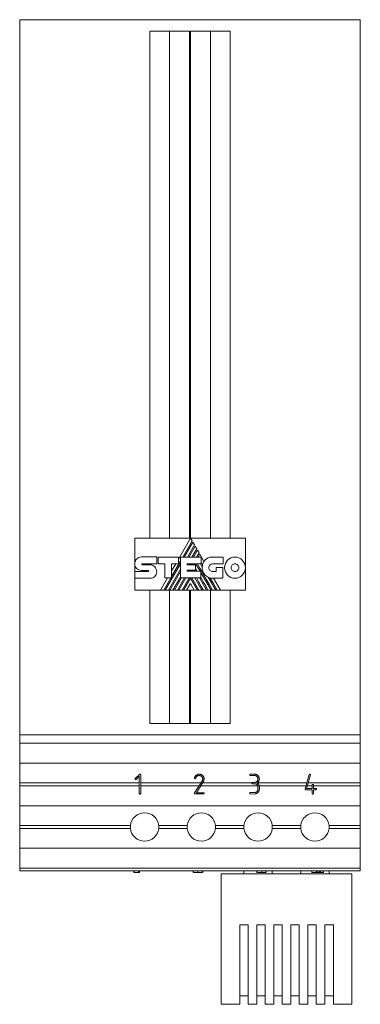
# Model space of a CAD drawing. Header units: millimetres. Extents: x 19 to 188, y 70 to 212.
# Tile 3 of 4: x 86 to 116, y 126 to 212. Entities that reach past the tile are written whole.
import ezdxf

# ---------------------------------------------------------------- set-up
doc = ezdxf.new("R2010")
doc.units = ezdxf.units.MM

msp = doc.modelspace()

# ---------------------------------------------------------------- linework, layer by layer
at = {"color": 7, "linetype": 'Continuous', "lineweight": 15}
for p, q in [((85.704, 149.309), (85.704, 212.309)), ((85.704, 212.309), (95.704, 212.309)), ((105.704, 212.309), (95.704, 212.309)), ((105.704, 212.309), (115.704, 212.309)), ((115.704, 212.309), (115.704, 149.309)), ((97.154, 211.309), (100.654, 211.309)), ((97.154, 166.624), (97.154, 211.309)), ((98.904, 166.624), (98.904, 211.309)), ((100.654, 166.624), (100.654, 211.309)), ((104.254, 211.309), (100.754, 211.309)), ((100.754, 166.624), (100.754, 211.309)), ((102.504, 166.624), (102.504, 211.309)), ((104.254, 166.624), (104.254, 211.309)), ((95.843, 166.624), (100.747, 166.624)), ((95.843, 164.37), (95.843, 166.624)), ((100.747, 166.624), (99.681, 164.779)), ((100.889, 166.381), (100.747, 166.624)), ((100.747, 166.624), (105.578, 166.624)), ((105.578, 166.624), (105.578, 164.027)), ((100.071, 164.964), (100.889, 166.381)), ((100.952, 166.27), (100.198, 164.964)), ((100.476, 164.964), (101.091, 166.03)), ((101.153, 165.922), (100.601, 164.964)), ((101.091, 166.03), (100.952, 166.27)), ((101.294, 165.68), (101.153, 165.922)), ((96.43, 164.972), (97.77, 164.972)), ((97.77, 164.972), (97.77, 164.374)), ((97.902, 164.374), (97.902, 164.969)), ((97.902, 164.969), (99.681, 164.969)), ((99.681, 164.969), (99.681, 164.379)), ((99.861, 163.123), (99.861, 164.964)), ((99.861, 164.964), (101.678, 164.964)), ((100.88, 164.964), (101.294, 165.68)), ((101.356, 165.572), (101.005, 164.964)), ((101.288, 164.964), (101.498, 165.326)), ((101.498, 165.326), (101.356, 165.572)), ((101.558, 165.221), (101.41, 164.964)), ((101.931, 164.574), (101.558, 165.221)), ((101.678, 164.964), (101.678, 164.369)), ((102.692, 164.959), (103.624, 164.959)), ((103.624, 164.959), (103.624, 164.361)), ((95.843, 164.37), (95.843, 164.37)), ((95.843, 163.688), (95.843, 164.349)), ((96.508, 164.374), (97.77, 164.374)), ((96.51, 164.281), (97.191, 164.281)), ((98.48, 164.374), (97.902, 164.374)), ((98.48, 163.123), (98.48, 164.374)), ((98.52, 162.058), (99.861, 164.381)), ((99.088, 163.261), (99.861, 164.6)), ((99.681, 164.379), (99.088, 164.379)), ((99.088, 163.123), (99.088, 164.379)), ((99.45, 164.379), (99.088, 163.753)), ((100.464, 164.369), (101.678, 164.369)), ((100.464, 164.369), (100.464, 164.271)), ((100.464, 164.271), (101.187, 164.271)), ((100.605, 164.271), (100.661, 164.369)), ((100.887, 164.271), (100.943, 164.369)), ((101.01, 164.271), (101.066, 164.369)), ((101.187, 164.271), (101.187, 163.821)), ((101.287, 164.263), (101.349, 164.369)), ((101.287, 164.263), (101.595, 163.731)), ((101.629, 164.369), (101.787, 164.095)), ((103.624, 164.361), (102.692, 164.361)), ((103.014, 163.691), (103.014, 164.046)), ((103.014, 164.046), (103.604, 164.046)), ((103.604, 164.046), (103.604, 163.095)), ((105.578, 164.027), (105.578, 162.058)), ((95.843, 163.688), (97.021, 163.688)), ((95.843, 163.098), (95.843, 163.688)), ((97.191, 163.098), (95.843, 163.098)), ((95.843, 162.058), (95.843, 163.098)), ((97.021, 163.788), (96.432, 163.788)), ((98.724, 163.123), (98.109, 162.058)), ((98.394, 162.058), (99.009, 163.123)), ((98.48, 163.123), (99.088, 163.123)), ((98.798, 162.058), (99.861, 163.9)), ((98.926, 162.058), (99.861, 163.681)), ((99.201, 162.058), (99.861, 163.201)), ((99.327, 162.058), (99.941, 163.123)), ((99.604, 162.058), (100.221, 163.123)), ((99.732, 162.058), (100.346, 163.123)), ((99.861, 163.123), (101.668, 163.123)), ((100.009, 162.058), (100.627, 163.123)), ((100.135, 162.058), (100.744, 163.115)), ((100.464, 163.821), (101.187, 163.821)), ((100.464, 163.821), (100.464, 163.731)), ((100.464, 163.731), (101.668, 163.731)), ((100.573, 163.731), (100.626, 163.821)), ((100.698, 163.731), (100.75, 163.821)), ((101.354, 162.058), (100.744, 163.115)), ((101.48, 162.058), (100.862, 163.123)), ((101.137, 163.821), (101.189, 163.731)), ((101.138, 163.123), (101.755, 162.058)), ((101.541, 163.123), (102.157, 162.058)), ((101.668, 163.123), (101.668, 163.731)), ((101.668, 163.605), (102.562, 162.058)), ((102.317, 163.178), (102.965, 162.058)), ((102.692, 163.691), (103.014, 163.691)), ((103.604, 163.095), (102.698, 163.095)), ((103.385, 162.058), (102.786, 163.095)), ((100.744, 162.632), (100.41, 162.058)), ((100.744, 162.632), (101.076, 162.058)), ((98.109, 162.058), (95.843, 162.058)), ((97.154, 150.309), (97.154, 162.058)), ((98.109, 162.058), (98.394, 162.058)), ((98.52, 162.058), (98.394, 162.058)), ((98.52, 162.058), (98.798, 162.058)), ((98.926, 162.058), (98.798, 162.058)), ((98.904, 150.309), (98.904, 162.058)), ((98.926, 162.058), (99.201, 162.058)), ((99.327, 162.058), (99.201, 162.058)), ((99.327, 162.058), (99.604, 162.058)), ((99.732, 162.058), (99.604, 162.058)), ((99.732, 162.058), (100.009, 162.058)), ((100.135, 162.058), (100.009, 162.058)), ((100.135, 162.058), (100.41, 162.058)), ((101.076, 162.058), (100.41, 162.058)), ((100.654, 150.309), (100.654, 162.058)), ((100.754, 150.309), (100.754, 162.058)), ((101.076, 162.058), (101.354, 162.058)), ((101.48, 162.058), (101.354, 162.058)), ((101.48, 162.058), (101.755, 162.058)), ((101.882, 162.058), (101.755, 162.058)), ((101.882, 162.058), (102.157, 162.058)), ((102.285, 162.058), (102.157, 162.058)), ((102.285, 162.058), (102.562, 162.058)), ((102.504, 150.309), (102.504, 162.058)), ((102.69, 162.058), (102.562, 162.058)), ((102.69, 162.058), (102.965, 162.058)), ((103.102, 162.058), (102.965, 162.058)), ((103.102, 162.058), (103.385, 162.058)), ((105.578, 162.058), (103.385, 162.058)), ((104.254, 150.309), (104.254, 162.058)), ((100.654, 150.309), (97.154, 150.309)), ((100.754, 150.309), (104.254, 150.309)), ((95.704, 149.309), (85.704, 149.309)), ((85.704, 149.309), (85.704, 148.559)), ((105.704, 149.309), (95.704, 149.309)), ((115.704, 149.309), (105.704, 149.309)), ((115.704, 149.309), (115.704, 148.559)), ((85.704, 148.559), (115.704, 148.559)), ((85.704, 146.809), (85.704, 148.559)), ((115.704, 146.809), (115.704, 148.559)), ((85.704, 146.809), (115.704, 146.809)), ((85.704, 145.059), (85.704, 146.809)), ((115.704, 145.059), (115.704, 146.809)), ((95.889, 145.449), (96.27, 145.821)), ((96.351, 145.806), (96.359, 145.788)), ((96.359, 145.788), (96.359, 144.123)), ((106.017, 145.833), (106.43, 145.83)), ((110.841, 144.535), (111.205, 145.801)), ((111.309, 145.77), (110.967, 144.586)), ((85.704, 145.059), (96.239, 145.059)), ((85.704, 145.059), (85.704, 144.809)), ((96.239, 145.645), (95.965, 145.37)), ((96.239, 144.125), (96.239, 145.645)), ((96.359, 145.059), (101.658, 145.059)), ((101.111, 144.195), (101.792, 145.271)), ((101.86, 145.164), (101.263, 144.205)), ((101.515, 145.713), (101.475, 145.713)), ((101.795, 145.059), (106.153, 145.059)), ((106.404, 145.713), (106.013, 145.713)), ((106.177, 145.1), (106.192, 145.107)), ((106.192, 145.107), (106.346, 145.107)), ((106.362, 144.998), (106.256, 144.998)), ((106.599, 145.059), (110.991, 145.059)), ((111.104, 145.059), (115.704, 145.059)), ((111.461, 144.586), (111.461, 144.889)), ((111.576, 144.9), (111.581, 144.889)), ((111.581, 144.889), (111.581, 144.586)), ((115.704, 145.059), (115.704, 144.809)), ((85.704, 144.809), (96.239, 144.809)), ((85.704, 143.059), (85.704, 144.809)), ((96.359, 144.809), (101.5, 144.809)), ((101.901, 144.107), (101.138, 144.107)), ((101.263, 144.205), (101.902, 144.203)), ((101.639, 144.809), (106.673, 144.809)), ((101.92, 144.114), (101.901, 144.107)), ((101.942, 144.167), (101.942, 144.161)), ((105.996, 144.219), (106.013, 144.227)), ((106.377, 144.083), (106.011, 144.107)), ((106.013, 144.227), (106.421, 144.227)), ((106.435, 144.107), (106.377, 144.083)), ((106.691, 144.552), (106.691, 144.735)), ((106.797, 144.809), (110.919, 144.809)), ((106.811, 144.705), (106.811, 144.651)), ((106.811, 144.595), (106.811, 144.54)), ((110.838, 144.506), (110.841, 144.535)), ((111.461, 144.467), (110.875, 144.467)), ((110.967, 144.586), (111.461, 144.586)), ((111.031, 144.809), (111.461, 144.809)), ((111.461, 144.128), (111.461, 144.467)), ((111.467, 144.107), (111.461, 144.128)), ((111.581, 144.809), (115.704, 144.809)), ((111.581, 144.586), (111.812, 144.586)), ((111.814, 144.467), (111.581, 144.467)), ((111.581, 144.467), (111.581, 144.128)), ((111.827, 144.472), (111.814, 144.467)), ((115.704, 143.059), (115.704, 144.809)), ((85.704, 143.059), (115.704, 143.059)), ((85.704, 141.309), (85.704, 143.059)), ((115.704, 141.309), (115.704, 143.059)), ((85.704, 141.309), (95.46, 141.309)), ((85.704, 141.309), (85.704, 141.059)), ((85.704, 141.059), (95.46, 141.059)), ((85.704, 139.309), (85.704, 141.059)), ((97.948, 141.309), (100.46, 141.309)), ((97.948, 141.059), (100.46, 141.059)), ((102.948, 141.309), (105.46, 141.309)), ((102.948, 141.059), (105.46, 141.059)), ((107.948, 141.309), (110.46, 141.309)), ((107.948, 141.059), (110.46, 141.059)), ((112.948, 141.309), (115.704, 141.309)), ((112.948, 141.059), (115.704, 141.059)), ((115.704, 141.309), (115.704, 141.059)), ((115.704, 139.309), (115.704, 141.059)), ((85.704, 139.309), (115.704, 139.309)), ((85.704, 137.559), (85.704, 139.309)), ((115.704, 137.559), (115.704, 139.309)), ((85.704, 137.559), (115.704, 137.559)), ((85.704, 137.559), (85.704, 137.309)), ((115.704, 137.309), (85.704, 137.309)), ((95.768, 137.159), (95.768, 137.309)), ((95.778, 137.159), (95.778, 137.309)), ((95.778, 137.159), (96.159, 137.159)), ((96.159, 137.159), (96.159, 137.309)), ((96.192, 137.159), (96.192, 137.309)), ((96.209, 137.159), (96.209, 137.309)), ((96.24, 137.159), (96.24, 137.309)), ((96.24, 137.159), (96.247, 137.159)), ((96.247, 137.159), (96.247, 137.309)), ((100.987, 137.159), (100.987, 137.309)), ((101.007, 137.159), (101.007, 137.309)), ((101.396, 137.159), (101.396, 137.309)), ((101.784, 137.159), (101.784, 137.309)), ((101.833, 137.159), (101.833, 137.309)), ((101.833, 137.159), (101.833, 137.309)), ((105.454, 137.059), (105.454, 137.309)), ((106.579, 137.159), (106.579, 137.309)), ((106.604, 137.159), (106.604, 137.309)), ((106.624, 137.159), (106.624, 137.309)), ((106.624, 137.159), (107.037, 137.159)), ((107.037, 137.159), (107.037, 137.309)), ((107.388, 137.159), (107.388, 137.309)), ((107.418, 137.159), (107.418, 137.309)), ((107.419, 137.159), (107.419, 137.309)), ((107.954, 137.059), (107.954, 137.309)), ((110.454, 137.059), (110.454, 137.309)), ((111.446, 137.159), (111.446, 137.309)), ((111.446, 137.159), (111.448, 137.159)), ((111.448, 137.159), (111.448, 137.309)), ((111.448, 137.159), (111.812, 137.159)), ((111.812, 137.159), (111.812, 137.309)), ((111.852, 137.159), (111.852, 137.309)), ((111.912, 137.159), (111.912, 137.309)), ((111.917, 137.159), (111.917, 137.309)), ((111.919, 137.159), (112.069, 137.159)), ((112.069, 137.159), (112.069, 137.309)), ((112.114, 137.159), (112.114, 137.309)), ((112.183, 137.159), (112.183, 137.309)), ((112.183, 137.159), (112.189, 137.159)), ((112.189, 137.159), (112.189, 137.309)), ((112.189, 137.159), (112.419, 137.159)), ((112.419, 137.159), (112.419, 137.309)), ((112.462, 137.159), (112.462, 137.309)), ((112.954, 137.059), (112.954, 137.309)), ((115.704, 137.559), (115.704, 137.309)), ((114.954, 137.059), (103.454, 137.059)), ((103.454, 125.559), (103.454, 137.059)), ((114.954, 125.559), (114.954, 137.059)), ((105.079, 125.559), (105.079, 132.559)), ((105.079, 132.559), (105.829, 132.559)), ((105.829, 132.559), (105.829, 125.559)), ((106.579, 132.559), (107.329, 132.559)), ((106.579, 125.559), (106.579, 132.559)), ((107.329, 132.559), (107.329, 125.559)), ((108.079, 132.559), (108.829, 132.559)), ((108.079, 125.559), (108.079, 132.559)), ((108.829, 132.559), (108.829, 125.559)), ((109.579, 132.559), (109.579, 125.559)), ((110.329, 132.559), (109.579, 132.559)), ((110.329, 125.559), (110.329, 132.559)), ((111.829, 132.559), (111.079, 132.559)), ((111.079, 132.559), (111.079, 125.559)), ((111.829, 125.559), (111.829, 132.559)), ((113.329, 132.559), (112.579, 132.559)), ((112.579, 132.559), (112.579, 125.559)), ((113.329, 125.559), (113.329, 132.559)), ((105.829, 126.309), (105.079, 126.309)), ((107.329, 126.309), (106.579, 126.309)), ((108.829, 126.309), (108.079, 126.309)), ((109.579, 126.309), (110.329, 126.309)), ((111.079, 126.309), (111.829, 126.309)), ((112.579, 126.309), (113.329, 126.309)), ((105.079, 125.559), (103.454, 125.559)), ((106.579, 125.559), (105.829, 125.559)), ((108.079, 125.559), (107.329, 125.559)), ((109.579, 125.559), (108.829, 125.559)), ((111.079, 125.559), (110.329, 125.559)), ((112.579, 125.559), (111.829, 125.559)), ((114.954, 125.559), (113.329, 125.559))]:
    msp.add_line(p, q, dxfattribs=at)
at = {"color": 7, "linetype": 'Continuous', "lineweight": 15, "flags": 128}
msp.add_lwpolyline([(103.102, 162.058), (102.739, 162.685), (102.487, 163.119)], dxfattribs=at)
at = {"color": 7, "linetype": 'Continuous', "lineweight": 15}
for centre, radius, start, end in [((102.698, 164.01), 0.914, 174.64014, 270), ((102.802, 164.052), 1.016, 149.03807, 166.83863), ((96.704, 141.184), 1.25, 5.73917, 174.26083), ((101.704, 141.184), 1.25, 5.73917, 174.26083), ((106.704, 141.184), 1.25, 5.73917, 174.26083), ((111.704, 141.184), 1.25, 5.73917, 174.26083), ((96.704, 141.184), 1.25, 174.26083, 185.73917), ((96.704, 141.184), 1.25, 185.73917, 354.26083), ((96.704, 141.184), 1.25, 354.26083, 5.73917), ((101.704, 141.184), 1.25, 174.26083, 185.73917), ((101.704, 141.184), 1.25, 185.73917, 354.26083), ((101.704, 141.184), 1.25, 354.26083, 5.73917), ((106.704, 141.184), 1.25, 174.26083, 185.73917), ((106.704, 141.184), 1.25, 185.73917, 354.26083), ((106.704, 141.184), 1.25, 354.26083, 5.73917), ((111.704, 141.184), 1.25, 174.26083, 185.73917), ((111.704, 141.184), 1.25, 185.73917, 354.26083), ((111.704, 141.184), 1.25, 354.26083, 5.73917)]:
    msp.add_arc(centre, radius, start, end, dxfattribs=at)
for points in [[(96.015, 164.795), (96.122, 164.904), (96.268, 164.972), (96.43, 164.972)], [(102.035, 164.707), (102.187, 164.863), (102.407, 164.959), (102.692, 164.959)], [(104.019, 164.691), (104.184, 164.861), (104.412, 164.967), (104.664, 164.967)], [(104.664, 164.967), (104.916, 164.967), (105.144, 164.861), (105.31, 164.691)], [(95.999, 163.954), (95.9, 164.051), (95.841, 164.19), (95.843, 164.37)], [(95.843, 164.37), (95.843, 164.536), (95.909, 164.686), (96.015, 164.795)], [(96.485, 164.361), (96.476, 164.351), (96.471, 164.337), (96.471, 164.322)], [(96.471, 164.322), (96.471, 164.311), (96.476, 164.3), (96.483, 164.293)], [(96.483, 164.293), (96.49, 164.286), (96.5, 164.281), (96.51, 164.281)], [(96.508, 164.374), (96.499, 164.374), (96.491, 164.369), (96.485, 164.361)], [(97.191, 164.281), (97.352, 164.281), (97.498, 164.211), (97.605, 164.1)], [(97.605, 164.1), (97.711, 163.988), (97.777, 163.834), (97.777, 163.667)], [(101.319, 163.731), (101.261, 163.83), (101.218, 163.907), (101.187, 163.96)], [(102.69, 162.058), (101.837, 163.527), (101.391, 164.298), (101.353, 164.369)], [(101.813, 164.283), (101.759, 164.375), (101.714, 164.453), (101.678, 164.517)], [(101.787, 164.095), (101.791, 164.16), (101.799, 164.223), (101.813, 164.283)], [(101.931, 164.574), (101.961, 164.622), (101.996, 164.667), (102.035, 164.707)], [(102.463, 164.264), (102.404, 164.203), (102.368, 164.12), (102.368, 164.027)], [(102.368, 164.027), (102.368, 163.934), (102.404, 163.849), (102.463, 163.789)], [(102.692, 164.361), (102.603, 164.361), (102.522, 164.324), (102.463, 164.264)], [(103.752, 164.027), (103.752, 164.286), (103.854, 164.521), (104.019, 164.691)], [(104.018, 163.365), (103.854, 163.534), (103.752, 163.768), (103.752, 164.027)], [(104.43, 164.271), (104.369, 164.209), (104.332, 164.122), (104.332, 164.027)], [(104.332, 164.027), (104.332, 163.932), (104.369, 163.846), (104.43, 163.783)], [(104.664, 164.371), (104.572, 164.371), (104.489, 164.333), (104.43, 164.271)], [(104.899, 164.271), (104.839, 164.333), (104.756, 164.371), (104.664, 164.371)], [(104.998, 164.027), (104.998, 164.122), (104.96, 164.208), (104.899, 164.271)], [(104.899, 163.784), (104.96, 163.846), (104.998, 163.932), (104.998, 164.027)], [(105.31, 164.691), (105.476, 164.521), (105.578, 164.286), (105.578, 164.027)], [(105.578, 164.027), (105.578, 163.768), (105.476, 163.534), (105.311, 163.365)], [(96.432, 163.788), (96.262, 163.792), (96.107, 163.847), (95.999, 163.954)], [(97.047, 163.774), (97.04, 163.783), (97.031, 163.788), (97.021, 163.788)], [(97.021, 163.688), (97.032, 163.688), (97.042, 163.693), (97.049, 163.701)], [(97.062, 163.734), (97.062, 163.749), (97.056, 163.763), (97.047, 163.774)], [(97.049, 163.701), (97.057, 163.709), (97.062, 163.721), (97.062, 163.734)], [(97.609, 163.262), (97.502, 163.159), (97.354, 163.098), (97.191, 163.098)], [(97.777, 163.667), (97.777, 163.504), (97.713, 163.363), (97.609, 163.262)], [(101.882, 162.058), (101.623, 162.505), (101.417, 162.86), (101.265, 163.123)], [(102.285, 162.058), (102.04, 162.481), (101.834, 162.837), (101.668, 163.126)], [(102.463, 163.789), (102.522, 163.728), (102.603, 163.691), (102.692, 163.691)], [(104.664, 163.09), (104.411, 163.09), (104.183, 163.195), (104.018, 163.365)], [(104.43, 163.783), (104.489, 163.721), (104.572, 163.683), (104.664, 163.683)], [(104.664, 163.683), (104.756, 163.683), (104.839, 163.722), (104.899, 163.784)], [(105.311, 163.365), (105.145, 163.195), (104.916, 163.09), (104.664, 163.09)]]:
    msp.add_open_spline(points, degree=3, dxfattribs=at)
for points, knots in [([(96.27, 145.821), (96.276, 145.824), (96.286, 145.831), (96.298, 145.832), (96.303, 145.833)], [0, 0, 0, 0, 0.550465, 1, 1, 1, 1]), ([(96.303, 145.833), (96.307, 145.833), (96.313, 145.833), (96.318, 145.831), (96.321, 145.83)], [0, 0, 0, 0, 0.588273, 1, 1, 1, 1]), ([(96.321, 145.83), (96.327, 145.828), (96.34, 145.823), (96.347, 145.812), (96.351, 145.806)], [0, 0, 0, 0, 0.488371, 1, 1, 1, 1]), ([(101.118, 145.56), (101.127, 145.579), (101.144, 145.617), (101.179, 145.669), (101.223, 145.716), (101.272, 145.757), (101.327, 145.791), (101.385, 145.815), (101.445, 145.83), (101.487, 145.832), (101.507, 145.833)], [0, 0, 0, 0, 0.125315, 0.248989, 0.37417, 0.502439, 0.630535, 0.754762, 0.876255, 1, 1, 1, 1]), ([(101.507, 145.833), (101.529, 145.832), (101.57, 145.831), (101.629, 145.82), (101.684, 145.803), (101.735, 145.778), (101.782, 145.746), (101.824, 145.706), (101.863, 145.66), (101.884, 145.625), (101.895, 145.607)], [0, 0, 0, 0, 0.133406, 0.260004, 0.381625, 0.500434, 0.619643, 0.740836, 0.866932, 1, 1, 1, 1]), ([(105.972, 145.757), (105.972, 145.764), (105.972, 145.778), (105.977, 145.796), (105.985, 145.813), (105.992, 145.821), (105.996, 145.825)], [0, 0, 0, 0, 0.291637, 0.550791, 0.779625, 1, 1, 1, 1]), ([(106.013, 145.713), (106.008, 145.715), (105.999, 145.718), (105.986, 145.728), (105.977, 145.741), (105.974, 145.751), (105.972, 145.757)], [0, 0, 0, 0, 0.250492, 0.483456, 0.730756, 1, 1, 1, 1]), ([(105.996, 145.825), (105.999, 145.826), (106.006, 145.828), (106.013, 145.831), (106.017, 145.833)], [0, 0, 0, 0, 0.4394493, 1, 1, 1, 1]), ([(106.43, 145.83), (106.448, 145.829), (106.485, 145.827), (106.539, 145.813), (106.592, 145.789), (106.641, 145.756), (106.686, 145.717), (106.725, 145.673), (106.757, 145.625), (106.773, 145.589), (106.781, 145.572)], [0, 0, 0, 0, 0.119896, 0.239902, 0.363151, 0.492718, 0.624024, 0.750599, 0.874986, 1, 1, 1, 1]), ([(111.205, 145.801), (111.207, 145.806), (111.212, 145.814), (111.222, 145.824), (111.233, 145.831), (111.241, 145.832), (111.244, 145.833)], [0, 0, 0, 0, 0.292223, 0.542141, 0.77369, 1, 1, 1, 1]), ([(111.244, 145.833), (111.251, 145.833), (111.263, 145.832), (111.28, 145.827), (111.294, 145.819), (111.301, 145.81), (111.304, 145.806)], [0, 0, 0, 0, 0.286263, 0.539702, 0.766611, 1, 1, 1, 1]), ([(111.304, 145.806), (111.305, 145.801), (111.309, 145.79), (111.309, 145.777), (111.309, 145.77)], [0, 0, 0, 0, 0.389498, 1, 1, 1, 1]), ([(95.879, 145.407), (95.88, 145.415), (95.88, 145.429), (95.886, 145.443), (95.889, 145.449)], [0, 0, 0, 0, 0.528485, 1, 1, 1, 1]), ([(95.919, 145.363), (95.914, 145.364), (95.905, 145.368), (95.893, 145.378), (95.884, 145.391), (95.881, 145.402), (95.879, 145.407)], [0, 0, 0, 0, 0.24055, 0.480417, 0.728439, 1, 1, 1, 1]), ([(95.934, 145.36), (95.934, 145.36), (95.93, 145.361), (95.926, 145.361), (95.921, 145.362), (95.919, 145.363)], [0.08115, 0.08115, 0.08115, 0.08115, 0.1651367, 0.5035141, 1, 1, 1, 1]), ([(95.965, 145.37), (95.961, 145.368), (95.951, 145.364), (95.94, 145.361), (95.934, 145.36)], [0, 0, 0, 0, 0.408851, 0.9797096, 0.9797096, 0.9797096, 0.9797096]), ([(101.098, 145.495), (101.099, 145.498), (101.1, 145.505), (101.104, 145.518), (101.11, 145.537), (101.115, 145.551), (101.118, 145.56)], [0, 0, 0, 0, 0.117631, 0.324817, 0.617663, 1, 1, 1, 1]), ([(101.156, 145.443), (101.148, 145.444), (101.134, 145.445), (101.115, 145.457), (101.101, 145.474), (101.099, 145.488), (101.098, 145.495)], [0, 0, 0, 0, 0.253932, 0.50979, 0.757271, 1, 1, 1, 1]), ([(101.205, 145.475), (101.202, 145.469), (101.197, 145.459), (101.184, 145.449), (101.17, 145.444), (101.161, 145.443), (101.156, 145.443)], [0, 0, 0, 0, 0.311086, 0.557021, 0.772085, 1, 1, 1, 1]), ([(101.475, 145.713), (101.459, 145.711), (101.428, 145.706), (101.383, 145.69), (101.342, 145.669), (101.304, 145.642), (101.271, 145.609), (101.244, 145.57), (101.221, 145.525), (101.21, 145.492), (101.205, 145.475)], [0, 0, 0, 0, 0.127098, 0.248696, 0.368293, 0.487761, 0.607839, 0.731615, 0.860809, 1, 1, 1, 1]), ([(101.824, 145.412), (101.824, 145.424), (101.823, 145.446), (101.818, 145.479), (101.809, 145.51), (101.797, 145.54), (101.781, 145.566), (101.764, 145.591), (101.745, 145.614), (101.716, 145.641), (101.677, 145.669), (101.624, 145.693), (101.57, 145.71), (101.533, 145.712), (101.515, 145.713)], [0, 0, 0, 0, 0.072184, 0.14122, 0.20891, 0.274543, 0.339455, 0.403127, 0.464226, 0.52574, 0.647051, 0.767602, 0.885872, 1, 1, 1, 1]), ([(101.792, 145.271), (101.797, 145.281), (101.807, 145.303), (101.817, 145.338), (101.823, 145.375), (101.824, 145.4), (101.824, 145.412)], [0, 0, 0, 0, 0.24265, 0.487711, 0.738984, 1, 1, 1, 1]), ([(101.944, 145.424), (101.944, 145.412), (101.944, 145.387), (101.939, 145.351), (101.933, 145.316), (101.924, 145.282), (101.912, 145.25), (101.897, 145.22), (101.881, 145.191), (101.867, 145.173), (101.86, 145.164)], [0, 0, 0, 0, 0.135734, 0.265535, 0.392533, 0.516715, 0.638252, 0.759016, 0.878819, 1, 1, 1, 1]), ([(101.895, 145.607), (101.903, 145.594), (101.918, 145.566), (101.933, 145.521), (101.943, 145.473), (101.944, 145.441), (101.944, 145.424)], [0, 0, 0, 0, 0.245338, 0.491056, 0.741832, 1, 1, 1, 1]), ([(106.153, 145.055), (106.153, 145.059), (106.153, 145.068), (106.158, 145.08), (106.166, 145.091), (106.173, 145.097), (106.177, 145.1)], [0, 0, 0, 0, 0.249832, 0.485578, 0.733794, 1, 1, 1, 1]), ([(106.155, 145.04), (106.155, 145.044), (106.154, 145.049), (106.153, 145.054), (106.153, 145.055)], [0, 0, 0, 0, 0.8445682, 1, 1, 1, 1]), ([(106.195, 145.001), (106.19, 145.001), (106.181, 145.003), (106.169, 145.011), (106.16, 145.024), (106.157, 145.034), (106.155, 145.04)], [0, 0, 0, 0, 0.2328117, 0.4590206, 0.7062633, 1, 1, 1, 1]), ([(106.256, 144.998), (106.244, 144.998), (106.223, 144.998), (106.203, 145), (106.195, 145.001)], [0, 0, 0, 0, 0.590844, 1, 1, 1, 1]), ([(106.346, 145.107), (106.357, 145.107), (106.379, 145.107), (106.41, 145.11), (106.44, 145.114), (106.466, 145.119), (106.491, 145.127), (106.514, 145.135), (106.534, 145.146), (106.546, 145.154), (106.551, 145.158)], [0, 0, 0, 0, 0.156426, 0.302893, 0.439538, 0.565634, 0.685468, 0.795503, 0.901199, 1, 1, 1, 1]), ([(106.44, 144.993), (106.428, 144.995), (106.402, 144.998), (106.376, 144.998), (106.362, 144.998)], [0, 0, 0, 0, 0.467867, 1, 1, 1, 1]), ([(106.497, 145.694), (106.488, 145.697), (106.472, 145.703), (106.448, 145.708), (106.426, 145.713), (106.411, 145.713), (106.404, 145.713)], [0, 0, 0, 0, 0.277021, 0.535005, 0.77288, 1, 1, 1, 1]), ([(106.691, 144.735), (106.689, 144.751), (106.684, 144.783), (106.666, 144.827), (106.642, 144.869), (106.609, 144.906), (106.572, 144.939), (106.531, 144.965), (106.487, 144.984), (106.456, 144.99), (106.44, 144.993)], [0, 0, 0, 0, 0.123512, 0.24533, 0.368658, 0.498938, 0.62903, 0.753876, 0.876248, 1, 1, 1, 1]), ([(106.691, 145.413), (106.69, 145.428), (106.689, 145.457), (106.678, 145.501), (106.661, 145.543), (106.638, 145.583), (106.609, 145.62), (106.576, 145.651), (106.539, 145.676), (106.511, 145.688), (106.497, 145.694)], [0, 0, 0, 0, 0.123341, 0.245429, 0.369219, 0.498443, 0.627254, 0.75157, 0.875118, 1, 1, 1, 1]), ([(106.551, 145.158), (106.563, 145.166), (106.584, 145.181), (106.613, 145.207), (106.637, 145.236), (106.657, 145.267), (106.672, 145.3), (106.683, 145.335), (106.689, 145.373), (106.69, 145.399), (106.691, 145.413)], [0, 0, 0, 0, 0.132533, 0.260019, 0.38167, 0.501473, 0.621258, 0.742633, 0.869004, 1, 1, 1, 1]), ([(106.692, 145.131), (106.686, 145.125), (106.672, 145.113), (106.65, 145.095), (106.624, 145.076), (106.606, 145.064), (106.596, 145.057)], [0, 0, 0, 0, 0.2139863, 0.4510618, 0.713322, 1, 1, 1, 1]), ([(106.596, 145.057), (106.613, 145.048), (106.645, 145.029), (106.687, 144.994), (106.724, 144.956), (106.755, 144.913), (106.778, 144.867), (106.796, 144.816), (106.807, 144.762), (106.81, 144.724), (106.811, 144.705)], [0, 0, 0, 0, 0.1323228, 0.2576621, 0.3792629, 0.4981671, 0.6175536, 0.7394149, 0.8664869, 1, 1, 1, 1]), ([(106.811, 145.422), (106.81, 145.408), (106.81, 145.38), (106.804, 145.34), (106.794, 145.301), (106.782, 145.264), (106.765, 145.228), (106.745, 145.194), (106.72, 145.162), (106.701, 145.142), (106.692, 145.131)], [0, 0, 0, 0, 0.129237, 0.254907, 0.378187, 0.499937, 0.622203, 0.745279, 0.870664, 1, 1, 1, 1]), ([(106.781, 145.572), (106.785, 145.559), (106.794, 145.534), (106.804, 145.497), (106.81, 145.459), (106.81, 145.434), (106.811, 145.422)], [0, 0, 0, 0, 0.262277, 0.512976, 0.758911, 1, 1, 1, 1]), ([(111.461, 144.889), (111.463, 144.894), (111.465, 144.903), (111.475, 144.916), (111.489, 144.923), (111.5, 144.925), (111.506, 144.926)], [0, 0, 0, 0, 0.244689, 0.473361, 0.718484, 1, 1, 1, 1]), ([(111.506, 144.926), (111.514, 144.926), (111.528, 144.926), (111.548, 144.921), (111.564, 144.913), (111.572, 144.904), (111.576, 144.9)], [0, 0, 0, 0, 0.30248, 0.563439, 0.789972, 1, 1, 1, 1]), ([(96.3, 144.083), (96.292, 144.083), (96.278, 144.084), (96.258, 144.092), (96.244, 144.107), (96.241, 144.119), (96.239, 144.125)], [0, 0, 0, 0, 0.29065, 0.535093, 0.759022, 1, 1, 1, 1]), ([(96.359, 144.123), (96.357, 144.117), (96.353, 144.105), (96.34, 144.092), (96.322, 144.084), (96.308, 144.083), (96.3, 144.083)], [0, 0, 0, 0, 0.239869, 0.463087, 0.706663, 1, 1, 1, 1]), ([(101.098, 144.146), (101.099, 144.155), (101.1, 144.172), (101.108, 144.188), (101.111, 144.195)], [0, 0, 0, 0, 0.531039, 1, 1, 1, 1]), ([(101.138, 144.107), (101.134, 144.108), (101.125, 144.111), (101.113, 144.12), (101.104, 144.132), (101.1, 144.141), (101.098, 144.146)], [0, 0, 0, 0, 0.2487854, 0.4883973, 0.7318735, 1, 1, 1, 1]), ([(101.902, 144.203), (101.907, 144.201), (101.917, 144.199), (101.929, 144.191), (101.938, 144.18), (101.941, 144.172), (101.942, 144.167)], [0, 0, 0, 0, 0.273107, 0.518193, 0.7495699, 1, 1, 1, 1]), ([(101.944, 144.154), (101.944, 144.15), (101.943, 144.142), (101.939, 144.131), (101.931, 144.121), (101.924, 144.116), (101.92, 144.114)], [0, 0, 0, 0, 0.239058, 0.472044, 0.727657, 1, 1, 1, 1]), ([(101.942, 144.161), (101.943, 144.16), (101.944, 144.158), (101.944, 144.155), (101.944, 144.154)], [0, 0, 0, 0, 0.437829, 1, 1, 1, 1]), ([(105.972, 144.152), (105.972, 144.159), (105.972, 144.173), (105.977, 144.193), (105.984, 144.208), (105.992, 144.215), (105.996, 144.219)], [0, 0, 0, 0, 0.308895, 0.574838, 0.796307, 1, 1, 1, 1]), ([(106.011, 144.107), (106.007, 144.109), (105.997, 144.112), (105.986, 144.122), (105.977, 144.135), (105.974, 144.146), (105.972, 144.152)], [0, 0, 0, 0, 0.236374, 0.470684, 0.716978, 1, 1, 1, 1]), ([(106.421, 144.227), (106.434, 144.229), (106.46, 144.232), (106.498, 144.243), (106.532, 144.258), (106.564, 144.277), (106.593, 144.301), (106.62, 144.329), (106.644, 144.362), (106.657, 144.386), (106.664, 144.398)], [0, 0, 0, 0, 0.12921, 0.253038, 0.373781, 0.493711, 0.613454, 0.736884, 0.865194, 1, 1, 1, 1]), ([(106.778, 144.363), (106.771, 144.346), (106.756, 144.311), (106.725, 144.264), (106.687, 144.222), (106.642, 144.184), (106.594, 144.152), (106.542, 144.127), (106.489, 144.112), (106.453, 144.109), (106.435, 144.107)], [0, 0, 0, 0, 0.124149, 0.247977, 0.373514, 0.504504, 0.634998, 0.758396, 0.879796, 1, 1, 1, 1]), ([(106.664, 144.398), (106.668, 144.408), (106.678, 144.429), (106.685, 144.465), (106.69, 144.507), (106.691, 144.536), (106.691, 144.552)], [0, 0, 0, 0, 0.2021264, 0.4333715, 0.6986826, 1, 1, 1, 1]), ([(106.811, 144.54), (106.81, 144.522), (106.81, 144.489), (106.804, 144.441), (106.794, 144.399), (106.784, 144.375), (106.778, 144.363)], [0, 0, 0, 0, 0.2951748, 0.5571874, 0.790842, 1, 1, 1, 1]), ([(106.811, 144.651), (106.811, 144.643), (106.811, 144.624), (106.811, 144.606), (106.811, 144.595)], [0, 0, 0, 0, 0.423855, 1, 1, 1, 1]), ([(110.875, 144.467), (110.87, 144.469), (110.862, 144.473), (110.851, 144.482), (110.843, 144.493), (110.84, 144.501), (110.838, 144.506)], [0, 0, 0, 0, 0.268229, 0.516613, 0.752347, 1, 1, 1, 1]), ([(111.531, 144.083), (111.524, 144.083), (111.51, 144.084), (111.492, 144.088), (111.477, 144.095), (111.47, 144.103), (111.467, 144.107)], [0, 0, 0, 0, 0.307923, 0.569976, 0.790272, 1, 1, 1, 1]), ([(111.581, 144.128), (111.579, 144.122), (111.576, 144.112), (111.565, 144.098), (111.549, 144.089), (111.537, 144.085), (111.531, 144.083)], [0, 0, 0, 0, 0.239994, 0.465834, 0.718526, 1, 1, 1, 1]), ([(111.812, 144.586), (111.817, 144.584), (111.828, 144.581), (111.841, 144.57), (111.851, 144.557), (111.853, 144.547), (111.854, 144.542)], [0, 0, 0, 0, 0.281046, 0.522768, 0.754204, 1, 1, 1, 1]), ([(111.854, 144.542), (111.854, 144.534), (111.853, 144.519), (111.848, 144.499), (111.84, 144.483), (111.831, 144.476), (111.827, 144.472)], [0, 0, 0, 0, 0.308492, 0.570736, 0.792469, 1, 1, 1, 1]), ([(95.768, 137.159), (95.768, 137.159), (95.769, 137.159), (95.775, 137.159), (95.778, 137.159)], [0, 0, 0, 0, 0.5284853, 1, 1, 1, 1]), ([(96.159, 137.159), (96.164, 137.159), (96.174, 137.159), (96.186, 137.159), (96.192, 137.159)], [0, 0, 0, 0, 0.550465, 1, 1, 1, 1]), ([(96.192, 137.159), (96.195, 137.159), (96.201, 137.159), (96.207, 137.159), (96.209, 137.159)], [0, 0, 0, 0, 0.588273, 1, 1, 1, 1]), ([(96.209, 137.159), (96.216, 137.159), (96.229, 137.159), (96.236, 137.159), (96.24, 137.159)], [0, 0, 0, 0, 0.488371, 1, 1, 1, 1]), ([(101.007, 137.159), (101.015, 137.159), (101.032, 137.159), (101.068, 137.159), (101.111, 137.159), (101.161, 137.159), (101.215, 137.159), (101.273, 137.159), (101.334, 137.159), (101.375, 137.159), (101.396, 137.159)], [0, 0, 0, 0, 0.125315, 0.248989, 0.37417, 0.502439, 0.630535, 0.754762, 0.876255, 1, 1, 1, 1]), ([(101.396, 137.159), (101.417, 137.159), (101.458, 137.159), (101.517, 137.159), (101.573, 137.159), (101.624, 137.159), (101.671, 137.159), (101.713, 137.159), (101.752, 137.159), (101.773, 137.159), (101.784, 137.159)], [0, 0, 0, 0, 0.133406, 0.260004, 0.381625, 0.500434, 0.619643, 0.740836, 0.866932, 1, 1, 1, 1]), ([(106.579, 137.159), (106.58, 137.159), (106.58, 137.159), (106.585, 137.159), (106.592, 137.159), (106.6, 137.159), (106.604, 137.159)], [0, 0, 0, 0, 0.291637, 0.550791, 0.779625, 1, 1, 1, 1]), ([(106.604, 137.159), (106.607, 137.159), (106.614, 137.159), (106.621, 137.159), (106.624, 137.159)], [0, 0, 0, 0, 0.4394493, 1, 1, 1, 1]), ([(107.037, 137.159), (107.056, 137.159), (107.093, 137.159), (107.147, 137.159), (107.199, 137.159), (107.249, 137.159), (107.294, 137.159), (107.333, 137.159), (107.365, 137.159), (107.381, 137.159), (107.388, 137.159)], [0, 0, 0, 0, 0.119896, 0.239902, 0.363151, 0.492718, 0.624024, 0.750599, 0.874986, 1, 1, 1, 1]), ([(111.812, 137.159), (111.815, 137.159), (111.82, 137.159), (111.83, 137.159), (111.84, 137.159), (111.848, 137.159), (111.852, 137.159)], [0, 0, 0, 0, 0.2922226, 0.5421407, 0.7736895, 1, 1, 1, 1]), ([(111.852, 137.159), (111.859, 137.159), (111.871, 137.159), (111.888, 137.159), (111.902, 137.159), (111.908, 137.159), (111.912, 137.159)], [0, 0, 0, 0, 0.286263, 0.539702, 0.766611, 1, 1, 1, 1]), ([(112.069, 137.159), (112.07, 137.159), (112.073, 137.159), (112.083, 137.159), (112.097, 137.159), (112.108, 137.159), (112.114, 137.159)], [0, 0, 0, 0, 0.244689, 0.473361, 0.718484, 1, 1, 1, 1]), ([(112.114, 137.159), (112.121, 137.159), (112.136, 137.159), (112.156, 137.159), (112.172, 137.159), (112.18, 137.159), (112.183, 137.159)], [0, 0, 0, 0, 0.30248, 0.563439, 0.789972, 1, 1, 1, 1]), ([(112.419, 137.159), (112.425, 137.159), (112.436, 137.159), (112.449, 137.159), (112.458, 137.159), (112.46, 137.159), (112.462, 137.159)], [0, 0, 0, 0, 0.281046, 0.522768, 0.754204, 1, 1, 1, 1])]:
    msp.add_open_spline(points, degree=3, knots=knots, dxfattribs=at)

doc.saveas('drawing.dxf')
